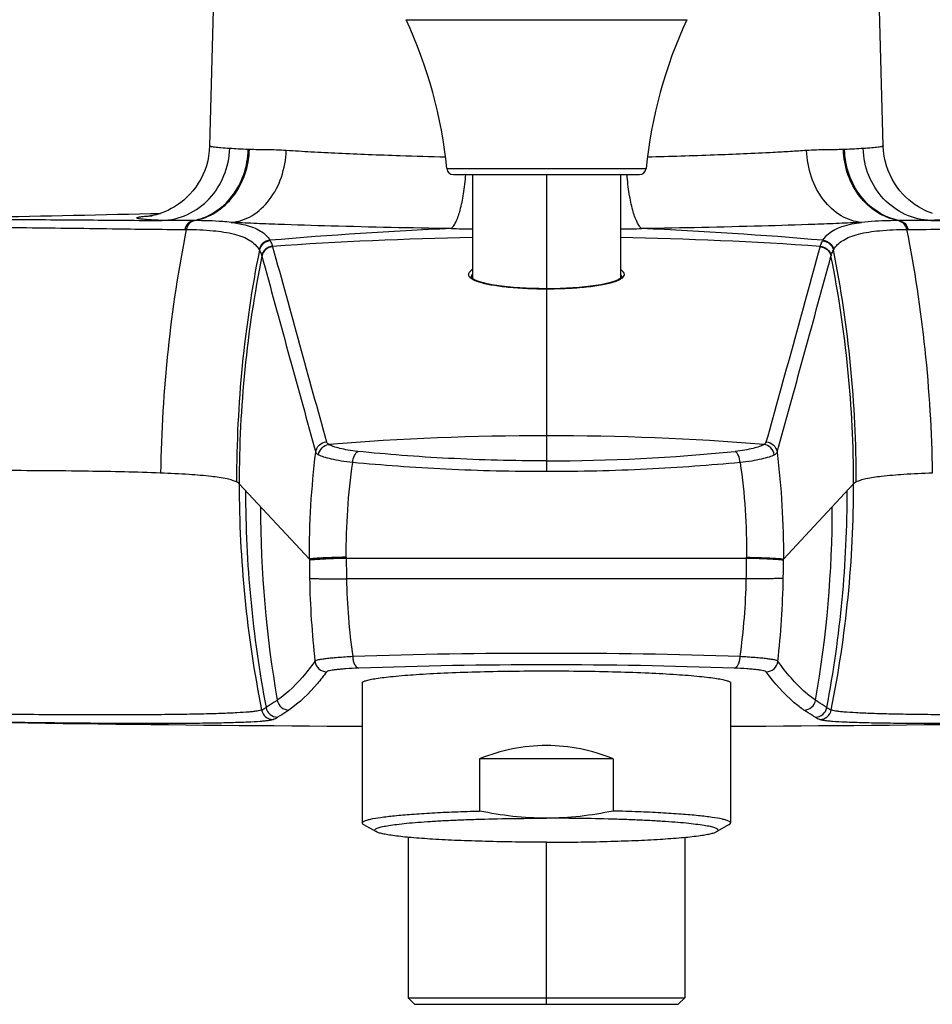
# Model space of a CAD drawing. Header units: millimetres. Extents: x 34 to 540, y 12 to 394.
# Tile 4 of 11: x 103 to 173, y 272 to 347. Entities that reach past the tile are written whole.
import ezdxf

# ---------------------------------------------------------------- set-up
doc = ezdxf.new("R2010")
doc.units = ezdxf.units.MM
doc.header["$LTSCALE"] = 32.67
doc.layers.get('0').update_dxf_attribs({"linetype": 'CONTINUOUS'})

msp = doc.modelspace()

# ---------------------------------------------------------------- linework, layer by layer
at = {"color": 7, "linetype": 'CONTINUOUS'}
for p, q in [((118.268, 356.295), (117.774, 337.455)), ((168.783, 337.455), (168.29, 356.295)), ((136.234, 335.281), (150.323, 335.281)), ((137.679, 335.281), (137.679, 327.413)), ((148.879, 335.281), (148.879, 327.413)), ((113.293, 332.328), (114.052, 332.344)), ((129.329, 296.802), (129.329, 286.206)), ((157.229, 296.802), (157.229, 286.206)), ((148.339, 291.054), (138.219, 291.054)), ((138.219, 291.054), (138.219, 287.112)), ((148.339, 291.054), (148.339, 287.112)), ((129.431, 286.088), (130.374, 285.549)), ((157.126, 286.088), (156.183, 285.549)), ((132.801, 285.122), (132.801, 272.981)), ((153.756, 285.122), (153.756, 272.981)), ((132.801, 272.981), (153.756, 272.981)), ((132.801, 272.981), (133.301, 272.481)), ((153.756, 272.981), (153.256, 272.481)), ((133.301, 272.481), (153.256, 272.481))]:
    msp.add_line(p, q, dxfattribs=at)
at = {"color": 9, "linetype": 'CONTINUOUS'}
for p, q in [((132.647, 347.006), (153.911, 347.006)), ((120.788, 337.178), (120.703, 337.18)), ((165.854, 337.18), (165.769, 337.178)), ((135.737, 335.732), (150.821, 335.732)), ((143.279, 335.281), (143.279, 312.8)), ((115.897, 331.129), (116.007, 331.129)), ((170.55, 331.129), (170.66, 331.129)), ((122.539, 329.851), (122.547, 329.821)), ((164.011, 329.821), (164.018, 329.851)), ((125.693, 314.687), (125.787, 314.349)), ((160.769, 314.346), (160.857, 314.662)), ((125.787, 314.349), (125.808, 314.276)), ((160.75, 314.276), (160.769, 314.346)), ((125.328, 306.169), (120.012, 311.879)), ((161.23, 306.169), (166.545, 311.879)), ((128.122, 306.321), (128.122, 306.236)), ((158.435, 306.236), (158.435, 306.321)), ((125.328, 306.169), (125.328, 306.076)), ((158.435, 306.236), (128.122, 306.236)), ((161.23, 306.076), (161.23, 306.169)), ((158.418, 304.696), (128.14, 304.696)), ((143.279, 272.481), (143.279, 284.752))]:
    msp.add_line(p, q, dxfattribs=at)
at = {"color": 7, "linetype": 'CONTINUOUS'}
for points in [[(117.774, 337.455), (117.751, 337.072), (117.701, 336.688), (117.626, 336.313), (117.526, 335.947), (117.403, 335.594), (117.259, 335.254), (117.096, 334.929), (116.915, 334.621), (116.718, 334.33), (116.507, 334.057), (116.286, 333.804), (116.057, 333.571), (115.821, 333.358), (115.583, 333.165), (115.344, 332.993), (115.106, 332.84), (114.873, 332.706), (114.647, 332.59), (114.43, 332.49), (114.226, 332.407), (114.038, 332.339), (113.866, 332.284), (113.715, 332.24), (113.588, 332.208), (113.484, 332.185), (113.4, 332.168), (113.337, 332.156), (113.297, 332.149)], [(172.515, 332.34), (172.327, 332.409), (172.123, 332.492), (171.905, 332.592), (171.678, 332.709), (171.445, 332.844), (171.206, 332.998), (170.967, 333.171), (170.729, 333.364), (170.494, 333.578), (170.265, 333.811), (170.045, 334.063), (169.835, 334.336), (169.639, 334.626), (169.459, 334.934), (169.297, 335.257), (169.153, 335.596), (169.031, 335.949), (168.932, 336.314), (168.856, 336.689), (168.806, 337.072), (168.783, 337.455)], [(137.744, 327.366), (137.717, 327.383), (137.633, 327.448), (137.589, 327.5), (137.577, 327.536), (137.58, 327.549)], [(143.279, 326.643), (143.203, 326.643), (142.715, 326.648), (142.226, 326.66), (141.739, 326.679), (141.259, 326.705), (140.792, 326.739), (140.343, 326.78), (139.914, 326.829), (139.513, 326.883), (139.142, 326.944), (138.803, 327.011), (138.502, 327.082), (138.24, 327.156), (138.018, 327.234), (137.844, 327.311), (137.744, 327.366)], [(148.707, 327.308), (148.53, 327.231), (148.306, 327.153), (148.041, 327.078), (147.739, 327.007), (147.399, 326.941), (147.027, 326.881), (146.625, 326.826), (146.196, 326.779), (145.746, 326.738), (145.279, 326.704), (144.797, 326.678), (144.308, 326.659), (143.815, 326.647), (143.279, 326.643)], [(148.976, 327.516), (148.969, 327.5), (148.923, 327.447), (148.837, 327.381), (148.707, 327.308)], [(148.978, 327.549), (148.981, 327.536), (148.976, 327.516)]]:
    msp.add_lwpolyline(points, dxfattribs=at)
for centre, radius, start, end in [((100.91, 332.248), 35, 5.71184, 24.93949), ((185.647, 332.248), 35, 155.06051, 174.28816), ((136.234, 335.781), 0.5, 185.71184, 270), ((150.323, 335.781), 0.5, 270, 354.28816), ((143.279, 2935.88), 2642.386, 268.772687, 269.697516), ((143.279, 2935.88), 2642.386, 270.302484, 271.227313), ((143.288, 278.89), 13.179, 90.04049, 112.62239), ((143.269, 278.89), 13.179, 67.37761, 89.95946)]:
    msp.add_arc(centre, radius, start, end, dxfattribs=at)
at = {"color": 9, "linetype": 'CONTINUOUS'}
for centre, radius, start, end in [((116.554, 291.749), 40.049, 89.89488, 90.05438), ((170.003, 291.749), 40.049, 89.94562, 90.10512), ((150.852, -4.841), 336.362, 92.52174, 94.86315), ((143.474, 864.114), 532.97, 269.20218, 269.37698), ((143.084, 864.04), 532.897, 270.62301, 270.79784), ((135.705, -4.841), 336.362, 85.13685, 87.47826), ((120.39, 329.294), 2.197, 26.34843, 27.55703), ((143.335, 29.5), 301.07, 91.07651, 93.96083), ((143.222, 29.5), 301.07, 86.03917, 88.92349), ((166.167, 329.294), 2.197, 152.44297, 153.65157), ((208.792, 312.109), 88.977, 168.68487, 180.05804), ((120.052, 328.691), 1.732, 30.38244, 31.91558), ((2810.77, 1064.2), 2786.728, 195.279452, 195.594479), ((-2524.217, 1064.201), 2786.732, 344.405521, 344.720548), ((166.506, 328.691), 1.732, 148.08442, 149.61756), ((77.765, 312.109), 88.977, 359.94196, 11.31513), ((207.415, 311.876), 87.403, 168.6229, 179.99779), ((120.126, 328.656), 1.669, 16.06045, 17.08387), ((5172.502, 1708.744), 5235.807, 195.277749, 195.441508), ((-3416.059, 1304.988), 3711.479, 344.524408, 344.755822), ((166.431, 328.656), 1.669, 162.91613, 163.93955), ((79.142, 311.876), 87.403, 0.00221, 11.3771), ((137.812, 327.528), 0.233, 174.7829, 179.99181), ((148.745, 327.528), 0.233, 0.00875, 5.27579), ((143.288, 108.722), 206.794, 90.00266, 94.57202), ((143.269, 108.722), 206.794, 85.42798, 89.99734), ((143.451, 453.983), 140.366, 269.92964, 275.77022), ((207.417, 311.891), 87.405, 180.00773, 191.30298), ((79.14, 311.891), 87.405, 348.69702, 359.99227), ((208.392, 311.372), 87.897, 180.00715, 190.76986), ((78.165, 311.372), 87.897, 349.23014, 359.99285), ((207.13, 310.155), 85.501, 180.00859, 189.87212), ((79.428, 310.155), 85.501, 350.12788, 359.99141), ((210.536, 306.329), 85.209, 180.16974, 181.07489), ((227.419, 306.591), 99.298, 180.20506, 181.09319), ((59.137, 306.591), 99.298, 358.90681, 359.79494), ((76.021, 306.329), 85.209, 358.92511, 359.83026), ((193.56, 306.021), 68.23, 181.08423, 186.37341), ((178.354, 305.741), 50.225, 181.19117, 187.94837), ((108.203, 305.741), 50.225, 352.05165, 358.80886), ((92.998, 306.021), 68.23, 353.62659, 358.91577), ((126.649, 298.55), 0.903, 186.56273, 269.40076), ((159.909, 298.55), 0.903, 270.59904, 353.43723), ((123.782, 295.652), 0.901, 189.95774, 269.40865), ((162.775, 295.652), 0.901, 270.59135, 350.04226), ((119.296, 299.492), 5.311, 297.00225, 301.14798), ((122.59, 294.937), 0.9, 191.32145, 269.4562), ((122.928, 295.116), 0.901, 190.8106, 269.44628), ((163.629, 295.116), 0.901, 270.55372, 349.1894), ((163.967, 294.937), 0.901, 270.5644, 348.6705), ((167.261, 299.492), 5.311, 238.85202, 242.99775), ((120.27, 298.813), 5.307, 295.81814, 299.94434), ((166.286, 298.811), 5.305, 240.05485, 244.18266)]:
    msp.add_arc(centre, radius, start, end, dxfattribs=at)
for points, knots in [([(114.168, 331.811), (114.83, 331.833), (116.173, 332.154), (117.85, 333.381), (118.981, 335.164), (119.271, 336.56), (119.292, 337.261)], [0, 0, 0, 0, 0.242888, 0.490256, 0.74326, 1, 1, 1, 1]), ([(116.516, 331.798), (117.085, 331.902), (118.212, 332.348), (119.562, 333.597), (120.457, 335.271), (120.686, 336.539), (120.703, 337.18)], [0, 0, 0, 0, 0.236543, 0.482229, 0.737916, 1, 1, 1, 1]), ([(116.627, 331.798), (117.193, 331.903), (118.314, 332.352), (119.655, 333.601), (120.543, 335.272), (120.77, 336.538), (120.788, 337.178)], [0, 0, 0, 0, 0.236148, 0.481718, 0.737571, 1, 1, 1, 1]), ([(119.292, 337.261), (119.071, 337.271), (118.692, 337.292), (118.256, 337.333), (118.004, 337.369), (117.882, 337.396), (117.811, 337.416), (117.774, 337.443), (117.774, 337.455)], [0, 0, 0, 0, 0.429125, 0.738618, 0.847985, 0.927101, 0.976562, 1, 1, 1, 1]), ([(120.703, 337.18), (120.449, 337.186), (119.979, 337.211), (119.509, 337.251), (119.292, 337.261)], [0, 0, 0, 0, 0.538754, 1, 1, 1, 1]), ([(119.414, 331.666), (119.683, 331.688), (120.226, 331.799), (121.272, 332.28), (122.415, 333.349), (123.309, 335.089), (123.554, 336.422), (123.582, 337.105)], [0, 0, 0, 0, 0.109019, 0.221605, 0.46168, 0.724014, 1, 1, 1, 1]), ([(123.582, 337.105), (123.083, 337.137), (122.151, 337.156), (121.219, 337.168), (120.788, 337.178)], [0, 0, 0, 0, 0.53681, 1, 1, 1, 1]), ([(135.625, 336.601), (134.484, 336.629), (132.536, 336.686), (129.836, 336.782), (127.584, 336.875), (125.517, 336.976), (124.204, 337.064), (123.582, 337.105)], [0, 0, 0, 0, 0.28408, 0.484884, 0.672564, 0.844934, 1, 1, 1, 1]), ([(162.975, 337.105), (162.569, 337.078), (161.724, 337.021), (159.395, 336.888), (155.787, 336.742), (152.617, 336.643), (150.933, 336.601)], [0, 0, 0, 0, 0.101362, 0.210696, 0.580705, 1, 1, 1, 1]), ([(165.769, 337.178), (165.338, 337.168), (164.406, 337.156), (163.474, 337.137), (162.975, 337.105)], [0, 0, 0, 0, 0.46319, 1, 1, 1, 1]), ([(167.144, 331.666), (166.875, 331.688), (166.331, 331.799), (165.285, 332.28), (164.143, 333.349), (163.248, 335.089), (163.004, 336.422), (162.975, 337.105)], [0, 0, 0, 0, 0.109019, 0.221606, 0.461681, 0.724015, 1, 1, 1, 1]), ([(169.93, 331.798), (169.364, 331.903), (168.243, 332.352), (166.902, 333.601), (166.014, 335.272), (165.787, 336.538), (165.769, 337.178)], [0, 0, 0, 0, 0.236148, 0.481718, 0.737571, 1, 1, 1, 1]), ([(167.266, 337.261), (167.049, 337.251), (166.579, 337.211), (166.108, 337.186), (165.854, 337.18)], [0, 0, 0, 0, 0.461246, 1, 1, 1, 1]), ([(170.041, 331.798), (169.473, 331.902), (168.346, 332.348), (166.995, 333.597), (166.1, 335.271), (165.872, 336.539), (165.854, 337.18)], [0, 0, 0, 0, 0.236543, 0.482229, 0.737916, 1, 1, 1, 1]), ([(168.783, 337.455), (168.783, 337.443), (168.746, 337.416), (168.676, 337.396), (168.553, 337.369), (168.301, 337.333), (167.865, 337.292), (167.486, 337.271), (167.266, 337.261)], [0, 0, 0, 0, 0.023438, 0.072899, 0.152015, 0.261381, 0.570875, 1, 1, 1, 1]), ([(172.39, 331.811), (171.727, 331.833), (170.385, 332.154), (168.708, 333.381), (167.576, 335.164), (167.286, 336.56), (167.266, 337.261)], [0, 0, 0, 0, 0.242888, 0.490256, 0.74326, 1, 1, 1, 1]), ([(136.053, 331.196), (136.125, 331.248), (136.265, 331.404), (136.524, 331.861), (136.792, 332.68), (137.033, 333.885), (137.134, 334.792), (137.172, 335.281)], [0, 0, 0, 0, 0.062249, 0.143568, 0.365438, 0.657564, 1, 1, 1, 1]), ([(150.505, 331.196), (150.433, 331.248), (150.293, 331.404), (150.033, 331.861), (149.766, 332.68), (149.525, 333.885), (149.424, 334.792), (149.386, 335.281)], [0, 0, 0, 0, 0.062249, 0.143568, 0.365438, 0.657564, 1, 1, 1, 1]), ([(114.168, 331.811), (114.036, 331.815), (113.786, 331.825), (113.435, 331.843), (113.13, 331.863), (112.871, 331.884), (112.657, 331.906), (112.492, 331.926), (112.369, 331.953), (112.301, 331.966), (112.248, 332.004), (112.3, 332.041), (112.368, 332.055), (112.49, 332.082), (112.654, 332.103), (112.866, 332.127), (113.124, 332.149), (113.311, 332.163), (113.412, 332.17)], [0, 0, 0, 0, 0.127858, 0.241217, 0.339914, 0.42382, 0.492847, 0.546952, 0.586159, 0.610747, 0.621857, 0.63296, 0.657251, 0.696186, 0.749977, 0.81861, 0.901995, 1, 1, 1, 1]), ([(116.516, 331.798), (116.328, 331.798), (115.546, 331.799), (114.763, 331.807), (114.168, 331.811)], [0, 0, 0, 0, 0.239692, 1, 1, 1, 1]), ([(116.516, 331.798), (116.367, 331.77), (116.073, 331.594), (115.932, 331.291), (115.897, 331.129)], [0, 0, 0, 0, 0.477602, 1, 1, 1, 1]), ([(116.627, 331.798), (116.478, 331.769), (116.184, 331.593), (116.042, 331.291), (116.007, 331.128)], [0, 0, 0, 0, 0.478132, 1, 1, 1, 1]), ([(119.414, 331.666), (119.197, 331.69), (118.271, 331.773), (117.34, 331.797), (116.627, 331.798)], [0, 0, 0, 0, 0.233775, 1, 1, 1, 1]), ([(136.053, 331.195), (133.025, 331.237), (128.658, 331.333), (123.679, 331.483), (121.161, 331.58), (119.981, 331.638), (119.414, 331.666)], [0, 0, 0, 0, 0.545763, 0.787113, 0.897673, 1, 1, 1, 1]), ([(119.414, 331.666), (119.763, 331.62), (120.334, 331.522), (121.077, 331.297), (121.617, 331.039), (122.044, 330.715), (122.255, 330.449), (122.337, 330.31)], [0, 0, 0, 0, 0.317928, 0.520798, 0.697783, 0.854724, 1, 1, 1, 1]), ([(167.144, 331.666), (166.577, 331.638), (165.397, 331.58), (162.878, 331.483), (157.899, 331.333), (153.533, 331.237), (150.505, 331.195)], [0, 0, 0, 0, 0.102327, 0.212887, 0.454237, 1, 1, 1, 1]), ([(164.221, 330.31), (164.331, 330.497), (164.737, 330.959), (165.764, 331.441), (166.643, 331.6), (167.144, 331.666)], [0, 0, 0, 0, 0.195869, 0.543103, 1, 1, 1, 1]), ([(169.93, 331.798), (169.682, 331.798), (168.752, 331.787), (167.822, 331.741), (167.144, 331.666)], [0, 0, 0, 0, 0.266589, 1, 1, 1, 1]), ([(169.93, 331.798), (170.079, 331.769), (170.373, 331.593), (170.516, 331.291), (170.55, 331.128)], [0, 0, 0, 0, 0.478132, 1, 1, 1, 1]), ([(172.39, 331.811), (172.186, 331.809), (171.403, 331.803), (170.621, 331.797), (170.041, 331.798)], [0, 0, 0, 0, 0.260033, 1, 1, 1, 1]), ([(170.041, 331.798), (170.19, 331.77), (170.484, 331.594), (170.626, 331.291), (170.66, 331.129)], [0, 0, 0, 0, 0.477602, 1, 1, 1, 1]), ([(173.791, 331.895), (173.702, 331.886), (173.236, 331.845), (172.768, 331.824), (172.39, 331.811)], [0, 0, 0, 0, 0.191134, 1, 1, 1, 1]), ([(86.674, 331.179), (89.591, 331.256), (95.192, 331.321), (103.102, 331.285), (109.925, 331.193), (114.065, 331.135), (115.897, 331.129)], [0, 0, 0, 0, 0.299558, 0.574933, 0.811956, 1, 1, 1, 1]), ([(116.007, 331.129), (115.402, 328.13), (114.485, 322.003), (114.105, 315.819), (114.061, 312.693)], [0, 0, 0, 0, 0.494524, 1, 1, 1, 1]), ([(116.007, 331.129), (116.688, 331.124), (117.912, 331.08), (119.352, 330.876), (120.273, 330.593), (120.808, 330.333), (121.232, 330.01), (121.441, 329.745), (121.522, 329.607)], [0, 0, 0, 0, 0.344459, 0.619668, 0.732676, 0.831394, 0.918971, 1, 1, 1, 1]), ([(165.036, 329.607), (165.117, 329.745), (165.326, 330.01), (165.749, 330.333), (166.284, 330.593), (167.206, 330.876), (168.646, 331.08), (169.87, 331.124), (170.55, 331.129)], [0, 0, 0, 0, 0.081029, 0.168606, 0.267324, 0.380332, 0.655541, 1, 1, 1, 1]), ([(170.55, 331.129), (171.156, 328.13), (172.073, 322.003), (172.452, 315.819), (172.496, 312.693)], [0, 0, 0, 0, 0.494524, 1, 1, 1, 1]), ([(170.66, 331.129), (172.492, 331.135), (176.633, 331.193), (183.455, 331.285), (191.365, 331.321), (196.966, 331.256), (199.883, 331.179)], [0, 0, 0, 0, 0.188044, 0.425067, 0.700442, 1, 1, 1, 1]), ([(122.337, 330.31), (122.148, 330.294), (121.773, 330.139), (121.564, 329.791), (121.522, 329.607)], [0, 0, 0, 0, 0.501186, 1, 1, 1, 1]), ([(122.36, 330.269), (122.172, 330.253), (121.797, 330.098), (121.587, 329.75), (121.545, 329.566)], [0, 0, 0, 0, 0.501298, 1, 1, 1, 1]), ([(122.36, 330.269), (122.38, 330.235), (122.451, 330.101), (122.507, 329.959), (122.539, 329.851)], [0, 0, 0, 0, 0.258233, 1, 1, 1, 1]), ([(164.019, 329.851), (164.029, 329.887), (164.076, 330.031), (164.141, 330.169), (164.197, 330.269)], [0, 0, 0, 0, 0.242567, 1, 1, 1, 1]), ([(164.197, 330.269), (164.386, 330.253), (164.761, 330.098), (164.97, 329.75), (165.012, 329.566)], [0, 0, 0, 0, 0.501298, 1, 1, 1, 1]), ([(164.221, 330.31), (164.409, 330.294), (164.784, 330.139), (164.994, 329.791), (165.036, 329.607)], [0, 0, 0, 0, 0.501186, 1, 1, 1, 1]), ([(121.545, 329.566), (121.565, 329.532), (121.635, 329.398), (121.69, 329.255), (121.721, 329.147)], [0, 0, 0, 0, 0.258339, 1, 1, 1, 1]), ([(122.539, 329.851), (122.349, 329.837), (121.971, 329.683), (121.762, 329.331), (121.722, 329.147)], [0, 0, 0, 0, 0.502202, 1, 1, 1, 1]), ([(122.547, 329.821), (122.358, 329.807), (121.979, 329.653), (121.77, 329.302), (121.73, 329.117)], [0, 0, 0, 0, 0.502318, 1, 1, 1, 1]), ([(164.01, 329.821), (164.2, 329.807), (164.578, 329.653), (164.788, 329.302), (164.828, 329.117)], [0, 0, 0, 0, 0.502318, 1, 1, 1, 1]), ([(164.019, 329.851), (164.208, 329.836), (164.586, 329.683), (164.796, 329.332), (164.836, 329.148)], [0, 0, 0, 0, 0.502284, 1, 1, 1, 1]), ([(164.836, 329.147), (164.846, 329.183), (164.892, 329.327), (164.956, 329.466), (165.012, 329.566)], [0, 0, 0, 0, 0.242561, 1, 1, 1, 1]), ([(137.679, 328.094), (137.625, 328.061), (137.531, 327.997), (137.423, 327.886), (137.368, 327.766), (137.379, 327.642), (137.453, 327.528), (137.641, 327.37), (137.829, 327.287), (137.967, 327.234)], [0, 0, 0, 0, 0.145537, 0.260763, 0.353394, 0.438744, 0.535859, 0.658262, 1, 1, 1, 1]), ([(149.166, 327.811), (149.145, 327.865), (149.058, 327.976), (148.946, 328.054), (148.879, 328.094)], [0, 0, 0, 0, 0.425496, 1, 1, 1, 1]), ([(137.678, 327.744), (137.664, 327.728), (137.617, 327.672), (137.584, 327.601), (137.58, 327.549)], [0, 0, 0, 0, 0.28521, 1, 1, 1, 1]), ([(137.967, 327.234), (137.989, 327.226), (138.083, 327.191), (138.178, 327.161), (138.252, 327.139)], [0, 0, 0, 0, 0.235118, 1, 1, 1, 1]), ([(143.279, 326.639), (143.806, 326.64), (144.821, 326.663), (146.251, 326.765), (147.463, 326.929), (148.182, 327.092), (148.483, 327.196)], [0, 0, 0, 0, 0.301037, 0.580295, 0.81831, 1, 1, 1, 1]), ([(148.483, 327.196), (148.6, 327.236), (148.802, 327.316), (149.042, 327.461), (149.187, 327.628), (149.186, 327.76), (149.166, 327.811)], [0, 0, 0, 0, 0.36915, 0.643666, 0.838197, 1, 1, 1, 1]), ([(148.978, 327.549), (148.976, 327.566), (148.962, 327.638), (148.918, 327.702), (148.879, 327.744)], [0, 0, 0, 0, 0.224512, 1, 1, 1, 1]), ([(138.252, 327.139), (138.559, 327.048), (139.27, 326.9), (140.945, 326.691), (142.315, 326.64), (143.279, 326.639)], [0, 0, 0, 0, 0.189591, 0.429263, 1, 1, 1, 1]), ([(125.808, 314.276), (125.833, 314.472), (126.03, 314.859), (126.426, 315.034), (126.626, 315.052)], [0, 0, 0, 0, 0.497412, 1, 1, 1, 1]), ([(126.021, 314.069), (126.05, 314.263), (126.236, 314.64), (126.612, 314.832), (126.804, 314.858)], [0, 0, 0, 0, 0.503865, 1, 1, 1, 1]), ([(126.626, 315.052), (126.631, 315.034), (126.668, 314.952), (126.744, 314.894), (126.804, 314.858)], [0, 0, 0, 0, 0.207496, 1, 1, 1, 1]), ([(128.994, 314.329), (128.745, 314.354), (128.285, 314.414), (127.664, 314.541), (127.18, 314.681), (126.908, 314.794), (126.804, 314.858)], [0, 0, 0, 0, 0.33221, 0.613867, 0.838075, 1, 1, 1, 1]), ([(159.753, 314.858), (159.649, 314.794), (159.377, 314.681), (158.893, 314.541), (158.273, 314.414), (157.813, 314.354), (157.563, 314.329)], [0, 0, 0, 0, 0.161925, 0.386133, 0.66779, 1, 1, 1, 1]), ([(159.753, 314.858), (159.776, 314.872), (159.85, 314.921), (159.915, 314.992), (159.932, 315.052)], [0, 0, 0, 0, 0.305032, 1, 1, 1, 1]), ([(160.536, 314.069), (160.507, 314.263), (160.322, 314.64), (159.945, 314.832), (159.753, 314.858)], [0, 0, 0, 0, 0.503866, 1, 1, 1, 1]), ([(159.932, 315.052), (160.131, 315.034), (160.527, 314.86), (160.724, 314.472), (160.75, 314.276)], [0, 0, 0, 0, 0.502587, 1, 1, 1, 1]), ([(125.328, 306.169), (125.325, 307.523), (125.401, 310.232), (125.647, 312.931), (125.808, 314.276)], [0, 0, 0, 0, 0.500063, 1, 1, 1, 1]), ([(125.808, 314.276), (125.814, 314.257), (125.861, 314.166), (125.951, 314.107), (126.021, 314.069)], [0, 0, 0, 0, 0.199628, 1, 1, 1, 1]), ([(128.606, 313.49), (128.313, 313.52), (127.773, 313.589), (127.041, 313.728), (126.468, 313.879), (126.146, 314), (126.021, 314.069)], [0, 0, 0, 0, 0.33188, 0.614615, 0.839273, 1, 1, 1, 1]), ([(128.606, 313.49), (128.621, 313.67), (128.69, 313.978), (128.876, 314.264), (128.994, 314.329)], [0, 0, 0, 0, 0.572528, 1, 1, 1, 1]), ([(143.279, 313.617), (140.806, 313.617), (137.151, 313.707), (132.391, 314.011), (130.104, 314.218), (128.994, 314.329)], [0, 0, 0, 0, 0.518474, 0.766154, 1, 1, 1, 1]), ([(157.951, 313.49), (157.936, 313.67), (157.868, 313.978), (157.682, 314.264), (157.563, 314.329)], [0, 0, 0, 0, 0.57253, 1, 1, 1, 1]), ([(160.536, 314.069), (160.411, 314), (160.089, 313.879), (159.517, 313.728), (158.785, 313.589), (158.244, 313.52), (157.951, 313.49)], [0, 0, 0, 0, 0.160727, 0.385385, 0.66812, 1, 1, 1, 1]), ([(160.536, 314.069), (160.563, 314.084), (160.648, 314.135), (160.728, 314.21), (160.75, 314.276)], [0, 0, 0, 0, 0.312307, 1, 1, 1, 1]), ([(160.75, 314.276), (160.91, 312.931), (161.156, 310.232), (161.232, 307.523), (161.23, 306.169)], [0, 0, 0, 0, 0.499937, 1, 1, 1, 1]), ([(128.122, 306.321), (128.115, 307.519), (128.186, 309.918), (128.439, 312.304), (128.606, 313.49)], [0, 0, 0, 0, 0.500097, 1, 1, 1, 1]), ([(143.279, 312.8), (140.742, 312.799), (136.992, 312.888), (132.102, 313.184), (129.749, 313.384), (128.606, 313.49)], [0, 0, 0, 0, 0.51789, 0.765562, 1, 1, 1, 1]), ([(157.951, 313.49), (156.808, 313.384), (154.455, 313.184), (149.566, 312.888), (145.815, 312.799), (143.279, 312.8)], [0, 0, 0, 0, 0.234438, 0.48211, 1, 1, 1, 1]), ([(157.951, 313.49), (158.118, 312.304), (158.371, 309.918), (158.443, 307.519), (158.435, 306.321)], [0, 0, 0, 0, 0.499903, 1, 1, 1, 1]), ([(114.056, 312.693), (112.235, 312.765), (108.149, 312.847), (101.561, 312.888), (94.265, 312.889), (89.233, 312.881), (86.704, 312.881)], [0, 0, 0, 0, 0.199887, 0.448091, 0.722639, 1, 1, 1, 1]), ([(119.815, 312.018), (119.718, 312.068), (119.48, 312.157), (118.845, 312.315), (117.746, 312.467), (116.064, 312.603), (114.779, 312.664), (114.056, 312.693)], [0, 0, 0, 0, 0.056078, 0.130195, 0.337, 0.62695, 1, 1, 1, 1]), ([(172.501, 312.693), (171.778, 312.664), (170.493, 312.603), (168.812, 312.467), (167.712, 312.315), (167.077, 312.157), (166.839, 312.068), (166.743, 312.018)], [0, 0, 0, 0, 0.37305, 0.663, 0.869805, 0.943922, 1, 1, 1, 1]), ([(120.012, 311.879), (120, 311.892), (119.941, 311.947), (119.871, 311.989), (119.815, 312.018)], [0, 0, 0, 0, 0.217043, 1, 1, 1, 1]), ([(166.743, 312.018), (166.722, 312.008), (166.652, 311.969), (166.585, 311.921), (166.545, 311.879)], [0, 0, 0, 0, 0.285756, 1, 1, 1, 1]), ([(128.122, 306.321), (127.757, 306.313), (127.238, 306.299), (126.586, 306.275), (126.19, 306.256), (125.865, 306.236), (125.615, 306.217), (125.445, 306.195), (125.356, 306.182), (125.328, 306.169)], [0, 0, 0, 0, 0.390863, 0.556269, 0.698405, 0.815251, 0.905167, 0.966946, 1, 1, 1, 1]), ([(158.435, 306.321), (158.8, 306.313), (159.32, 306.299), (159.971, 306.275), (160.367, 306.256), (160.692, 306.236), (160.943, 306.217), (161.113, 306.195), (161.202, 306.182), (161.23, 306.169)], [0, 0, 0, 0, 0.390864, 0.556269, 0.698406, 0.815252, 0.905168, 0.966946, 1, 1, 1, 1]), ([(128.122, 306.236), (127.757, 306.227), (127.238, 306.213), (126.586, 306.187), (126.19, 306.167), (125.865, 306.146), (125.615, 306.126), (125.445, 306.104), (125.356, 306.089), (125.328, 306.076)], [0, 0, 0, 0, 0.39085, 0.55625, 0.698381, 0.815223, 0.905137, 0.96692, 1, 1, 1, 1]), ([(161.23, 306.076), (161.202, 306.089), (161.113, 306.104), (160.943, 306.126), (160.692, 306.146), (160.367, 306.167), (159.971, 306.187), (159.319, 306.213), (158.8, 306.227), (158.435, 306.236)], [0, 0, 0, 0, 0.033079, 0.094861, 0.184774, 0.301617, 0.443748, 0.609149, 1, 1, 1, 1]), ([(125.342, 304.73), (125.371, 304.723), (125.459, 304.717), (125.629, 304.707), (125.879, 304.701), (126.359, 304.693), (127.121, 304.691), (127.774, 304.694), (128.14, 304.696)], [0, 0, 0, 0, 0.032183, 0.093526, 0.183257, 0.300115, 0.608152, 1, 1, 1, 1]), ([(161.215, 304.73), (161.186, 304.723), (161.098, 304.717), (160.928, 304.707), (160.678, 304.701), (160.198, 304.693), (159.436, 304.691), (158.783, 304.694), (158.418, 304.696)], [0, 0, 0, 0, 0.032184, 0.093528, 0.18326, 0.300117, 0.608153, 1, 1, 1, 1]), ([(157.946, 298.795), (153.059, 298.974), (143.279, 299.118), (133.498, 298.974), (128.612, 298.795)], [0, 0, 0, 0, 0.5, 1, 1, 1, 1]), ([(125.752, 298.447), (125.526, 298.138), (124.694, 297.049), (123.71, 296.056), (122.895, 295.496)], [0, 0, 0, 0, 0.279191, 1, 1, 1, 1]), ([(128.612, 298.795), (128.234, 298.775), (127.696, 298.742), (127.023, 298.685), (126.616, 298.642), (126.284, 298.597), (126.028, 298.552), (125.861, 298.507), (125.772, 298.472), (125.752, 298.447)], [0, 0, 0, 0, 0.392279, 0.558168, 0.70044, 0.816985, 0.906171, 0.967016, 1, 1, 1, 1]), ([(128.612, 298.795), (128.616, 298.687), (128.645, 298.478), (128.748, 298.161), (128.923, 297.939), (129.058, 297.921)], [0, 0, 0, 0, 0.316881, 0.602097, 1, 1, 1, 1]), ([(157.499, 297.921), (157.635, 297.939), (157.81, 298.161), (157.913, 298.478), (157.941, 298.687), (157.946, 298.795)], [0, 0, 0, 0, 0.397902, 0.683119, 1, 1, 1, 1]), ([(160.806, 298.447), (160.786, 298.472), (160.696, 298.507), (160.529, 298.552), (160.274, 298.597), (159.942, 298.642), (159.534, 298.685), (158.861, 298.742), (158.324, 298.775), (157.946, 298.795)], [0, 0, 0, 0, 0.032984, 0.093829, 0.183015, 0.29956, 0.441832, 0.607721, 1, 1, 1, 1]), ([(163.663, 295.496), (163.408, 295.671), (162.322, 296.516), (161.433, 297.587), (160.806, 298.447)], [0, 0, 0, 0, 0.225037, 1, 1, 1, 1]), ([(126.639, 297.648), (126.412, 297.345), (125.571, 296.277), (124.587, 295.302), (123.773, 294.751)], [0, 0, 0, 0, 0.277828, 1, 1, 1, 1]), ([(129.058, 297.921), (128.739, 297.909), (128.284, 297.888), (127.714, 297.845), (127.369, 297.812), (127.088, 297.776), (126.873, 297.739), (126.731, 297.701), (126.655, 297.669), (126.639, 297.648)], [0, 0, 0, 0, 0.392157, 0.557993, 0.700205, 0.816687, 0.905823, 0.966694, 1, 1, 1, 1]), ([(159.918, 297.648), (159.902, 297.669), (159.826, 297.701), (159.685, 297.739), (159.469, 297.776), (159.188, 297.812), (158.843, 297.845), (158.274, 297.888), (157.819, 297.909), (157.499, 297.921)], [0, 0, 0, 0, 0.033306, 0.094177, 0.183313, 0.299795, 0.442007, 0.607843, 1, 1, 1, 1]), ([(162.784, 294.751), (162.529, 294.924), (161.446, 295.754), (160.552, 296.805), (159.918, 297.648)], [0, 0, 0, 0, 0.226058, 1, 1, 1, 1]), ([(122.895, 295.496), (122.82, 295.445), (122.54, 295.256), (122.255, 295.075), (122.043, 294.947)], [0, 0, 0, 0, 0.267061, 1, 1, 1, 1]), ([(164.514, 294.947), (164.447, 294.987), (164.159, 295.164), (163.876, 295.35), (163.663, 295.496)], [0, 0, 0, 0, 0.232548, 1, 1, 1, 1]), ([(121.707, 294.76), (121.667, 294.741), (121.558, 294.71), (121.358, 294.672), (121.084, 294.636), (120.572, 294.586), (119.75, 294.534), (118.547, 294.484), (117.062, 294.444), (115.307, 294.414), (113.296, 294.395), (110.148, 294.381), (105.7, 294.391), (99.838, 294.441), (93.413, 294.532), (88.96, 294.626), (86.674, 294.686)], [0, 0, 0, 0, 0.003804, 0.009616, 0.017486, 0.027435, 0.053582, 0.087992, 0.130474, 0.180688, 0.238214, 0.302607, 0.450061, 0.618869, 0.804329, 1, 1, 1, 1]), ([(123.773, 294.751), (123.699, 294.7), (123.419, 294.514), (123.133, 294.338), (122.919, 294.215)], [0, 0, 0, 0, 0.26752, 1, 1, 1, 1]), ([(163.638, 294.215), (163.571, 294.254), (163.281, 294.424), (162.998, 294.606), (162.784, 294.751)], [0, 0, 0, 0, 0.232135, 1, 1, 1, 1]), ([(199.883, 294.686), (197.597, 294.626), (193.145, 294.532), (186.719, 294.441), (180.857, 294.391), (176.409, 294.381), (173.262, 294.395), (171.25, 294.414), (169.495, 294.444), (168.01, 294.484), (166.808, 294.534), (165.985, 294.586), (165.474, 294.636), (165.2, 294.672), (164.999, 294.71), (164.89, 294.741), (164.85, 294.76)], [0, 0, 0, 0, 0.195671, 0.381131, 0.549939, 0.697393, 0.761786, 0.819312, 0.869526, 0.912008, 0.946418, 0.972565, 0.982514, 0.990384, 0.996196, 1, 1, 1, 1])]:
    msp.add_open_spline(points, degree=3, knots=knots, dxfattribs=at)
at = {"color": 7, "linetype": 'CONTINUOUS'}
for points in [[(86.679, 331.764), (95.55, 331.954), (104.422, 332.14), (113.293, 332.328)], [(143.279, 286.565), (141.582, 286.565), (139.879, 286.765), (138.219, 287.112)], [(148.339, 287.112), (146.678, 286.765), (144.975, 286.565), (143.279, 286.565)]]:
    msp.add_open_spline(points, degree=3, dxfattribs=at)
for points, knots in [([(86.679, 331.764), (89.324, 331.82), (94.443, 331.885), (101.761, 331.894), (108.279, 331.854), (112.323, 331.818), (114.168, 331.811)], [0, 0, 0, 0, 0.288696, 0.558698, 0.798639, 1, 1, 1, 1]), ([(172.39, 331.811), (174.235, 331.818), (178.278, 331.854), (184.796, 331.894), (192.114, 331.885), (197.233, 331.82), (199.878, 331.764)], [0, 0, 0, 0, 0.201361, 0.441303, 0.711304, 1, 1, 1, 1]), ([(129.329, 296.802), (129.329, 296.839), (129.392, 296.893), (129.487, 296.939), (129.666, 297.004), (129.969, 297.075), (130.43, 297.157), (131.014, 297.235), (132.022, 297.344), (133.539, 297.461), (135.627, 297.572), (138.008, 297.655), (140.592, 297.706), (142.372, 297.718), (143.279, 297.718)], [0, 0, 0, 0, 0.007861, 0.014587, 0.023473, 0.047928, 0.081286, 0.123342, 0.173727, 0.297595, 0.448267, 0.620022, 0.806306, 1, 1, 1, 1]), ([(143.279, 297.718), (144.186, 297.718), (145.966, 297.706), (148.549, 297.655), (150.931, 297.572), (153.018, 297.461), (154.536, 297.344), (155.543, 297.235), (156.127, 297.157), (156.588, 297.075), (156.891, 297.004), (157.07, 296.939), (157.165, 296.893), (157.229, 296.839), (157.229, 296.802)], [0, 0, 0, 0, 0.193694, 0.379978, 0.551733, 0.702405, 0.826273, 0.876658, 0.918714, 0.952072, 0.976527, 0.985413, 0.992139, 1, 1, 1, 1]), ([(122.581, 294.036), (122.54, 294.018), (122.428, 293.988), (122.222, 293.952), (121.941, 293.919), (121.416, 293.873), (120.572, 293.827), (119.338, 293.785), (117.815, 293.755), (116.015, 293.736), (113.953, 293.729), (110.726, 293.733), (106.167, 293.769), (100.16, 293.847), (93.58, 293.958), (89.021, 294.05), (86.682, 294.1)], [0, 0, 0, 0, 0.003793, 0.0096, 0.017473, 0.027429, 0.053599, 0.088042, 0.130561, 0.180813, 0.238378, 0.302812, 0.450344, 0.619176, 0.804548, 1, 1, 1, 1]), ([(199.876, 294.1), (197.536, 294.05), (192.978, 293.958), (186.398, 293.847), (180.391, 293.769), (175.832, 293.733), (172.604, 293.729), (170.542, 293.736), (168.742, 293.755), (167.219, 293.785), (165.985, 293.827), (165.141, 293.873), (164.616, 293.919), (164.335, 293.952), (164.129, 293.988), (164.017, 294.018), (163.976, 294.036)], [0, 0, 0, 0, 0.195451, 0.380823, 0.549655, 0.697188, 0.761621, 0.819187, 0.869439, 0.911957, 0.946401, 0.972571, 0.982527, 0.990399, 0.996207, 1, 1, 1, 1]), ([(129.329, 286.206), (129.329, 286.233), (129.378, 286.3), (129.505, 286.363), (129.702, 286.434), (130.112, 286.535), (130.807, 286.649), (131.848, 286.769), (133.145, 286.879), (134.668, 286.976), (136.385, 287.056), (137.59, 287.095), (138.219, 287.112)], [0, 0, 0, 0, 0.009189, 0.024503, 0.047554, 0.078671, 0.164959, 0.282066, 0.427575, 0.598329, 0.790561, 1, 1, 1, 1]), ([(157.229, 286.206), (157.229, 286.233), (157.179, 286.3), (157.053, 286.363), (156.855, 286.434), (156.446, 286.535), (155.75, 286.649), (154.709, 286.769), (153.413, 286.879), (151.889, 286.976), (150.172, 287.056), (148.967, 287.095), (148.339, 287.112)], [0, 0, 0, 0, 0.009189, 0.024503, 0.047554, 0.078671, 0.164959, 0.282066, 0.427575, 0.598329, 0.790561, 1, 1, 1, 1]), ([(129.431, 286.088), (129.416, 286.097), (129.372, 286.124), (129.329, 286.17), (129.329, 286.206)], [0, 0, 0, 0, 0.3367, 1, 1, 1, 1]), ([(130.374, 285.549), (130.336, 285.571), (130.27, 285.612), (130.285, 285.701), (130.338, 285.748), (130.42, 285.795), (130.537, 285.84), (130.689, 285.886), (130.96, 285.952), (131.385, 286.028), (131.994, 286.112), (132.729, 286.191), (133.581, 286.265), (134.542, 286.332), (135.6, 286.392), (136.744, 286.444), (138.403, 286.504), (140.59, 286.552), (142.369, 286.565), (143.279, 286.565)], [0, 0, 0, 0, 0.01012, 0.013779, 0.018669, 0.025686, 0.035127, 0.04709, 0.061601, 0.098215, 0.14471, 0.200631, 0.265391, 0.338289, 0.418528, 0.505221, 0.597412, 0.794141, 1, 1, 1, 1]), ([(156.183, 285.549), (156.222, 285.571), (156.288, 285.612), (156.273, 285.701), (156.219, 285.748), (156.138, 285.795), (156.02, 285.84), (155.868, 285.886), (155.597, 285.952), (155.172, 286.028), (154.563, 286.112), (153.829, 286.191), (152.976, 286.265), (152.016, 286.332), (150.957, 286.392), (149.813, 286.444), (148.154, 286.504), (145.968, 286.552), (144.189, 286.565), (143.279, 286.565)], [0, 0, 0, 0, 0.01012, 0.013779, 0.018669, 0.025686, 0.035127, 0.04709, 0.061601, 0.098215, 0.14471, 0.200631, 0.265391, 0.338289, 0.418528, 0.505221, 0.597412, 0.794141, 1, 1, 1, 1]), ([(157.126, 286.088), (157.142, 286.097), (157.185, 286.124), (157.229, 286.17), (157.229, 286.206)], [0, 0, 0, 0, 0.3367, 1, 1, 1, 1]), ([(143.279, 284.752), (142.498, 284.752), (140.962, 284.761), (138.72, 284.804), (136.628, 284.874), (134.754, 284.967), (133.158, 285.082), (132.027, 285.197), (131.302, 285.303), (130.901, 285.377), (130.6, 285.453), (130.436, 285.514), (130.374, 285.549)], [0, 0, 0, 0, 0.180748, 0.355609, 0.518892, 0.665292, 0.790073, 0.889245, 0.928234, 0.959769, 0.983683, 1, 1, 1, 1]), ([(143.279, 284.752), (144.06, 284.752), (145.596, 284.761), (147.837, 284.804), (149.929, 284.874), (151.804, 284.967), (153.399, 285.082), (154.53, 285.197), (155.255, 285.303), (155.657, 285.377), (155.957, 285.453), (156.122, 285.514), (156.183, 285.549)], [0, 0, 0, 0, 0.180748, 0.355609, 0.518892, 0.665292, 0.790073, 0.889245, 0.928234, 0.959769, 0.983683, 1, 1, 1, 1])]:
    msp.add_open_spline(points, degree=3, knots=knots, dxfattribs=at)
at = {"color": 9, "linetype": 'CONTINUOUS'}
msp.add_open_spline([(157.499, 297.921), (152.762, 298.1), (143.279, 298.244), (133.796, 298.1), (129.058, 297.921)], degree=3, dxfattribs=at)

doc.saveas('drawing.dxf')
